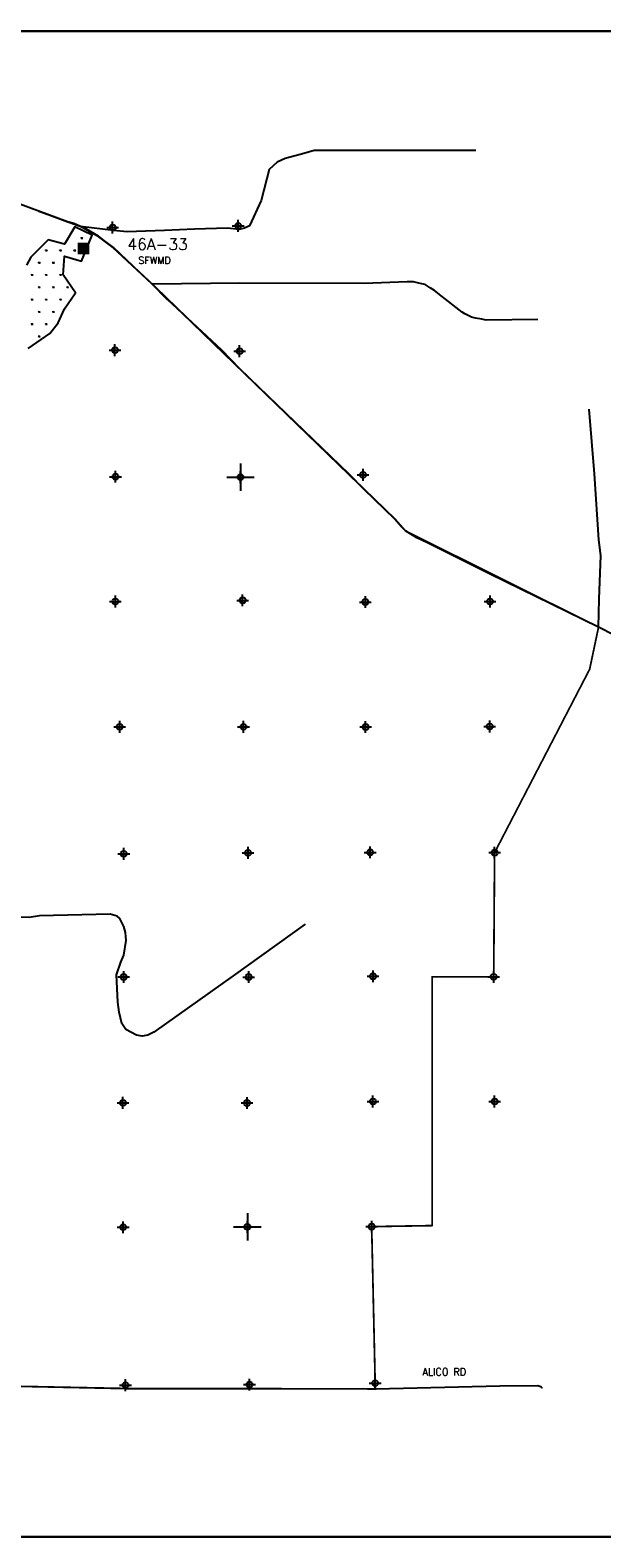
# Model space of a CAD drawing. Extents: x 195000 to 325707, y 776133 to 842767.
# Tile 5 of 7: x 242950 to 267118, y 779077 to 842767. Entities that reach past the tile are written whole.
import ezdxf
from ezdxf.enums import TextEntityAlignment as Align

# ---------------------------------------------------------------- set-up
doc = ezdxf.new("R2010")
doc.units = 0
doc.header["$LTSCALE"] = 800
doc.header["$PDMODE"] = 34
doc.header["$PDSIZE"] = 250
doc.linetypes.add('PHANTOM', pattern=[0])
doc.layers.get('0').update_dxf_attribs({"linetype": 'CONTINUOUS'})
for name, color, linetype in [('BORDER', 1, 'CONTINUOUS'), ('HATCH', 3, 'CONTINUOUS'), ('MAJROADS', 9, 'CONTINUOUS'), ('RDS', 1, 'CONTINUOUS'), ('RECORDERS', 14, 'CONTINUOUS'), ('ROW', 12, 'PHANTOM'), ('SEC', 2, 'CONTINUOUS'), ('SF-USGS', 7, 'CONTINUOUS'), ('TEXT', 7, 'CONTINUOUS'), ('TSHIPS', 7, 'CONTINUOUS'), ('WSHEDS', 11, 'CONTINUOUS')]:
    doc.layers.add(name, color=color, linetype=linetype)
doc.styles.get("Standard").update_dxf_attribs({"font": 'ROMANT'})

# ---------------------------------------------------------------- blocks, each defined once
blk = doc.blocks.new('TWNSHP')
at = {"layer": 'RDS', "color": 0}
for p, q in [((-580, 0), (580, 0)), ((0, 580), (0, -580))]:
    blk.add_line(p, q, dxfattribs=at)
blk = doc.blocks.new('*X')
at = {"color": 0}
for p, q in [((244556, 833982), (244568, 834003)), ((244556, 833982), (244575, 833982)), ((245100, 833982), (245175, 833982)), ((245119, 833982), (245107, 834003)), ((245128, 833982), (245128, 834012)), ((245138, 833982), (245138, 834020)), ((245147, 833982), (245147, 834012)), ((245156, 833982), (245168, 834003)), ((243600, 833463), (243675, 833463)), ((243619, 833463), (243607, 833484)), ((243628, 833463), (243628, 833493)), ((243638, 833463), (243638, 833500)), ((243647, 833463), (243647, 833493)), ((243656, 833463), (243668, 833484)), ((244200, 833463), (244275, 833463)), ((244219, 833463), (244207, 833484)), ((244228, 833463), (244228, 833493)), ((244238, 833463), (244238, 833500)), ((244247, 833463), (244247, 833493)), ((244256, 833463), (244268, 833484)), ((244800, 833463), (244875, 833463)), ((244819, 833463), (244807, 833484)), ((244828, 833463), (244828, 833493)), ((244838, 833463), (244838, 833500)), ((244847, 833463), (244847, 833493)), ((244856, 833463), (244868, 833484)), ((243019, 832424), (243007, 832444)), ((243028, 832424), (243028, 832454)), ((243038, 832424), (243038, 832461)), ((243047, 832424), (243047, 832454)), ((243056, 832424), (243068, 832444)), ((243300, 832943), (243375, 832943)), ((243319, 832943), (243307, 832964)), ((243328, 832943), (243328, 832973)), ((243338, 832943), (243338, 832981)), ((243347, 832943), (243347, 832973)), ((243356, 832943), (243368, 832964)), ((243619, 832424), (243607, 832444)), ((243628, 832424), (243628, 832454)), ((243638, 832424), (243638, 832461)), ((243647, 832424), (243647, 832454)), ((243656, 832424), (243668, 832444)), ((243900, 832943), (243975, 832943)), ((243919, 832943), (243907, 832964)), ((243928, 832943), (243928, 832973)), ((243938, 832943), (243938, 832981)), ((243947, 832943), (243947, 832973)), ((243956, 832943), (243968, 832964)), ((244219, 832424), (244207, 832444)), ((244228, 832424), (244228, 832454)), ((244238, 832424), (244238, 832461)), ((244247, 832424), (244247, 832454)), ((244256, 832424), (244268, 832444)), ((243000, 832424), (243075, 832424)), ((243300, 831904), (243375, 831904)), ((243319, 831904), (243307, 831925)), ((243328, 831904), (243328, 831934)), ((243338, 831904), (243338, 831942)), ((243347, 831904), (243347, 831934)), ((243356, 831904), (243368, 831925)), ((243600, 832424), (243675, 832424)), ((243900, 831904), (243975, 831904)), ((243919, 831904), (243907, 831925)), ((243928, 831904), (243928, 831934)), ((243938, 831904), (243938, 831942)), ((243947, 831904), (243947, 831934)), ((243956, 831904), (243968, 831925)), ((244200, 832424), (244275, 832424)), ((244500, 831904), (244575, 831904)), ((244519, 831904), (244507, 831925)), ((244528, 831904), (244528, 831934)), ((244538, 831904), (244538, 831942)), ((244547, 831904), (244547, 831934)), ((244556, 831904), (244568, 831925)), ((243000, 831384), (243075, 831384)), ((243019, 831384), (243007, 831405)), ((243028, 831384), (243028, 831414)), ((243038, 831384), (243038, 831422)), ((243047, 831384), (243047, 831414)), ((243056, 831384), (243068, 831405)), ((243600, 831384), (243675, 831384)), ((243619, 831384), (243607, 831405)), ((243628, 831384), (243628, 831414)), ((243638, 831384), (243638, 831422)), ((243647, 831384), (243647, 831414)), ((243656, 831384), (243668, 831405)), ((244200, 831384), (244275, 831384)), ((244219, 831384), (244207, 831405)), ((244228, 831384), (244228, 831414)), ((244238, 831384), (244238, 831422)), ((244247, 831384), (244247, 831414)), ((244256, 831384), (244268, 831405)), ((243300, 830865), (243375, 830865)), ((243319, 830865), (243307, 830886)), ((243328, 830865), (243328, 830895)), ((243338, 830865), (243338, 830902)), ((243347, 830865), (243347, 830895)), ((243356, 830865), (243368, 830886)), ((243900, 830865), (243975, 830865)), ((243919, 830865), (243907, 830886)), ((243928, 830865), (243928, 830895)), ((243938, 830865), (243938, 830902)), ((243947, 830865), (243947, 830895)), ((243956, 830865), (243968, 830886)), ((243000, 830345), (243075, 830345)), ((243019, 830345), (243007, 830366)), ((243028, 830345), (243028, 830375)), ((243038, 830345), (243038, 830383)), ((243047, 830345), (243047, 830375)), ((243056, 830345), (243068, 830366)), ((243600, 830345), (243675, 830345)), ((243619, 830345), (243607, 830366)), ((243628, 830345), (243628, 830375)), ((243638, 830345), (243638, 830383)), ((243647, 830345), (243647, 830375)), ((243656, 830345), (243668, 830366)), ((243300, 829826), (243375, 829826)), ((243319, 829826), (243307, 829846)), ((243328, 829826), (243328, 829856)), ((243338, 829826), (243338, 829863)), ((243347, 829826), (243347, 829856)), ((243356, 829826), (243368, 829846))]:
    blk.add_line(p, q, dxfattribs=at)
blk = doc.blocks.new('RECORDER')
at = {"layer": 'RECORDERS', "color": 0, "const_width": 492}
blk.add_lwpolyline([(-230, 45), (263, 45)], dxfattribs=at)
at = {"layer": 'RECORDERS', "color": 0}
blk.add_attdef('RECORDER__ID#', text='', height=540, dxfattribs=at).set_placement((33, 1220), align=Align.CENTER)

msp = doc.modelspace()

# ---------------------------------------------------------------- linework, layer by layer
at = {"layer": 'BORDER', "color": 0, "const_width": 90}
msp.add_lwpolyline([(196174, 779122), (295174, 779122), (295174, 842722), (196174, 842722)], close=True, dxfattribs=at)
at = {"layer": 'MAJROADS', "color": 0}
for points in [[(245084, 834470), (244800, 834598), (244524, 834667), (241248, 835881), (237513, 837291), (231228, 839408), (230651, 839571), (230341, 839565), (225405, 839493), (222791, 839495), (220177, 839481), (218911, 839441), (218911, 839441), (217219, 839445), (216196, 839402), (215258, 839401), (214839, 839395)], [(261796, 837678), (256928, 837681), (254959, 837688), (254421, 837524), (253733, 837345), (253397, 837197), (253051, 836881), (252714, 835576), (252228, 834499), (252018, 834400), (251783, 834352), (251289, 834406), (249898, 834357), (248632, 834308), (247057, 834253), (246479, 834299), (245084, 834470)], [(248132, 832009), (246476, 833588), (246093, 833868), (245843, 834062), (245843, 834062), (245167, 834453)], [(264413, 830542), (262223, 830522), (262039, 830557), (261779, 830601), (261604, 830644), (261320, 830780), (261211, 830848), (260378, 831499), (260037, 831770), (259853, 831888), (259645, 832016), (259436, 832059), (259160, 832128), (258892, 832130), (257073, 832060), (251811, 832082), (248107, 832043)], [(259745, 821104), (259297, 821327), (258814, 821615), (258631, 821801), (258373, 822113), (257075, 823363), (256418, 824029), (251851, 828412), (251796, 828469), (251053, 829247), (248773, 831376), (248748, 831384), (248107, 832043)], [(266978, 817549), (267008, 818736), (267080, 820578), (266993, 821233), (266813, 824024), (266579, 826755)], [(282646, 809854), (278315, 811994), (275310, 813424), (273089, 814563), (268297, 816869), (266978, 817549), (262361, 819804), (259745, 821104)], [(254581, 804997), (251537, 802815), (248175, 800435), (247928, 800318), (247682, 800271), (247444, 800309), (246991, 800557), (246824, 800807), (246713, 801282), (246661, 801706), (246605, 802860), (246788, 803391), (246911, 803690), (247007, 804313), (246983, 804649), (246908, 804903), (246739, 805247), (246632, 805342), (246339, 805423), (243341, 805357), (242908, 805276), (240009, 805329), (240008, 805329)], [(223310, 785338), (223747, 785469), (224200, 785533), (224938, 785536), (225885, 785562), (231172, 785514), (234004, 785518), (236308, 785525), (240094, 785431), (241704, 785493), (247007, 785386), (252211, 785381), (252502, 785380)], [(252502, 785380), (257556, 785366), (262811, 785502), (264412, 785507), (264537, 785472), (264579, 785413), (264584, 785402)]]:
    msp.add_lwpolyline(points, dxfattribs=at)
at = {"layer": 'ROW', "color": 0}
msp.add_lwpolyline([(242867, 829316), (243785, 829959), (244129, 830403), (244402, 831000), (244871, 831669), (244351, 832426), (244398, 833214), (245123, 833005), (245575, 834101), (244839, 834465), (244403, 833721), (243708, 833905), (242975, 833176), (242789, 832842)], dxfattribs=at)
at = {"layer": 'SEC', "color": 0}
for p in [(246438, 834427), (251742, 834499), (246536, 829249), (251806, 829204), (246557, 823903), (257022, 823981), (251844, 823883), (246554, 818633), (251933, 818680), (257119, 818610), (262389, 818631), (246735, 813337), (251971, 813334), (257132, 813331), (262377, 813353), (252160, 808012), (257321, 808035), (262583, 808023), (246907, 807974), (246904, 802771), (252190, 802767), (257444, 802798), (262546, 802778), (246875, 797451), (252120, 797447), (257440, 797511), (262585, 797508), (246880, 792197), (252133, 792211), (257387, 792224), (246978, 785528), (252223, 785549), (257535, 785613)]:
    msp.add_point(p, dxfattribs=at)
at = {"layer": 'WSHEDS', "color": 0, "const_width": 75}
msp.add_lwpolyline([(243313, 835113), (243766, 834950, -0.02324), (243775, 834947), (244523, 834667, 0.005025), (244525, 834667), (245075, 834473, -0.044147), (245091, 834466), (245823, 834052, -0.032241), (245833, 834045), (246457, 833577, -0.026482), (246465, 833571), (248107, 832043, -0.00484), (248108, 832042), (258370, 822115, -0.019398), (258376, 822110), (258801, 821630, 0.096374), (258831, 821606), (266977, 817550, -0.003522), (266979, 817549)], format="xyb", dxfattribs=at)
msp.add_lwpolyline([(266977, 817550), (266601, 815769), (262583, 808023), (262546, 802778), (259946, 802778), (259946, 792267), (257387, 792224), (257535, 785613), (257541, 785366), (252188, 785380), (246985, 785386), (241682, 785493), (240072, 785431), (236286, 785525), (233981, 785517), (231149, 785513), (225862, 785561), (224915, 785535), (224178, 785532), (223725, 785469), (223288, 785338)], dxfattribs=at)

# ---------------------------------------------------------------- block references
at = {"layer": 'HATCH', "color": 0}
msp.add_blockref('*X', (0, 0), dxfattribs=at)
msp.add_blockref('*X', (0, 0), dxfattribs=at)
msp.add_blockref('*X', (0, 0), dxfattribs=at)
msp.add_blockref('*X', (0, 0), dxfattribs=at)
msp.add_blockref('*X', (0, 0), dxfattribs=at)
at = {"layer": 'SF-USGS', "color": 0}
ref = msp.add_blockref('RECORDER', (245186, 833499), dxfattribs=at)
ref.add_attrib('RECORDER__ID#', '46A-33', dxfattribs={"layer": 'RECORDERS', "color": 0, "height": 480}).set_placement((248334, 833483), align=Align.CENTER)
at = {"layer": 'TSHIPS', "color": 0}
for p in [(251844, 823883), (252133, 792211)]:
    msp.add_blockref('TWNSHP', p, dxfattribs=at)

# ---------------------------------------------------------------- texts
at = {"layer": 'RECORDERS', "color": 0}
msp.add_text('SFWMD', height=300, dxfattribs=at).set_placement((248209, 832890), align=Align.CENTER)
at = {"layer": 'TEXT', "color": 0}
msp.add_text('ALICO RD', height=300, dxfattribs=at).set_placement((259530, 785939))

doc.saveas('drawing.dxf')
